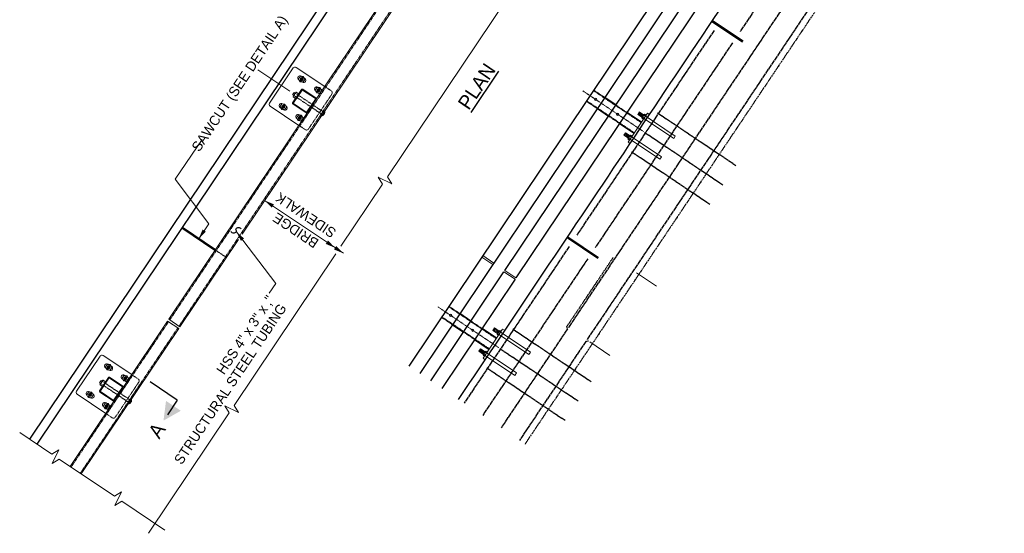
# Model space of a CAD drawing. Header units: inches. Extents: x 26089988 to 26091477, y 7484334 to 7485711.
# Tile 34 of 35: x 26091182 to 26091477, y 7485322 to 7485476. Entities that reach past the tile are written whole.
import ezdxf
from ezdxf.enums import TextEntityAlignment as Align

# ---------------------------------------------------------------- set-up
doc = ezdxf.new("R2010")
doc.units = ezdxf.units.IN
doc.header["$MEASUREMENT"] = 0
for name, pattern in [('bcenterline', [0.5, 0.375, -0.03125, 0.0625, -0.03125]), ('bconstruction', [0.46875, 0.25, -0.03125, 0.0625, -0.03125, 0.0625, -0.03125]), ('bhiddenpr', [0.1875, 0.125, -0.0625]), ('brebarpr', [1.5625, 1.5, -0.0625]), ('DGN Style 2', [0.017105, 0.010263, -0.006842]), ('DGN Style 3', [25.340844, 18.100603, -7.240241]), ('DGN Style 7', [0.034211, 0.015395, -0.006842, 0.005132, -0.006842])]:
    doc.linetypes.add(name, pattern=pattern)
for name, color, linetype in [('BR_P_Gen_Text', 7, 'Continuous'), ('BR_P_Rail_Centerline', 2, 'bcenterline'), ('BR_P_Rail_Hidden', 230, 'bhiddenpr'), ('BR_P_Rail_Object', 230, 'Continuous'), ('BR_P_Rail_Reinforcing', 30, 'brebarpr'), ('BR_P_Slab_Const_Joint', 5, 'bconstruction')]:
    doc.layers.add(name, color=color, linetype=linetype)
doc.styles.add('Slanted Normal (0.14) Font 31', font='font31.shx', dxfattribs={"height": 0.14})

msp = doc.modelspace()

# ---------------------------------------------------------------- hatches: boundary and pattern name
at = {"layer": 'BR_P_Rail_Object', "lineweight": 0}
h = msp.add_hatch(color=151, dxfattribs=at)
edge = h.paths.add_edge_path()
edge.add_arc((26091266.63, 7485457.81), 0.583, 56.1527, 416.1527)
h = msp.add_hatch(color=151, dxfattribs=at)
edge = h.paths.add_edge_path()
edge.add_arc((26091271.61, 7485454.47), 0.583, 56.1527, 416.1527)
h = msp.add_hatch(color=151, dxfattribs=at)
edge = h.paths.add_edge_path()
edge.add_arc((26091261.06, 7485449.5), 0.583, 56.1527, 416.1527)
h = msp.add_hatch(color=151, dxfattribs=at)
edge = h.paths.add_edge_path()
edge.add_arc((26091266.04, 7485446.16), 0.583, 56.1527, 416.1527)
h = msp.add_hatch(color=151, dxfattribs=at)
edge = h.paths.add_edge_path()
edge.add_arc((26091208.7, 7485371.43), 0.583, 56.1527, 416.1527)
h = msp.add_hatch(color=151, dxfattribs=at)
edge = h.paths.add_edge_path()
edge.add_arc((26091213.69, 7485368.09), 0.583, 56.1527, 416.1527)
h = msp.add_hatch(color=151, dxfattribs=at)
edge = h.paths.add_edge_path()
edge.add_arc((26091203.13, 7485363.13), 0.583, 56.1527, 416.1527)
h = msp.add_hatch(color=151, dxfattribs=at)
edge = h.paths.add_edge_path()
edge.add_arc((26091208.12, 7485359.79), 0.583, 56.1527, 416.1527)

# ---------------------------------------------------------------- linework, layer by layer
at = {"layer": 'BR_P_Gen_Text', "color": 97, "linetype": 'Continuous', "lineweight": 0}
for p, q in [((26091292.34, 7485428.52), (26091336.82, 7485494.85)), ((26091290.85, 7485426.3), (26091289.53, 7485428.4)), ((26091293.66, 7485426.41), (26091289.53, 7485428.4)), ((26091293.66, 7485426.41), (26091292.34, 7485428.52)), ((26091278.36, 7485407.68), (26091290.85, 7485426.3)), ((26091255.47, 7485421.42), (26091279.09, 7485405.58)), ((26091246.37, 7485359.97), (26091276.87, 7485405.46)), ((26091256.89, 7485393.63), (26091258.81, 7485396.5)), ((26091244.88, 7485357.75), (26091243.56, 7485359.86)), ((26091247.69, 7485357.87), (26091243.56, 7485359.86)), ((26091247.69, 7485357.87), (26091246.37, 7485359.97)), ((26091220.66, 7485321.63), (26091244.88, 7485357.75)), ((26091182.03, 7485351.82), (26091191.63, 7485345.38)), ((26091193.73, 7485346.7), (26091191.63, 7485345.38)), ((26091193.73, 7485346.7), (26091191.74, 7485342.57)), ((26091193.85, 7485343.9), (26091191.74, 7485342.57)), ((26091193.85, 7485343.9), (26091210.46, 7485332.76)), ((26091212.56, 7485334.08), (26091210.46, 7485332.76)), ((26091212.56, 7485334.08), (26091210.57, 7485329.95)), ((26091212.67, 7485331.27), (26091210.57, 7485329.95)), ((26091212.67, 7485331.27), (26091225.59, 7485322.61))]:
    msp.add_line(p, q, dxfattribs=at)
at = {"layer": 'BR_P_Gen_Text', "color": 97, "lineweight": 0}
for p, q in [((26091263.01, 7485454.21), (26091253.49, 7485460.6)), ((26091236.72, 7485439.74), (26091228.68, 7485427.76)), ((26091238.76, 7485414.46), (26091228.68, 7485427.76)), ((26091238.76, 7485414.46), (26091235.71, 7485409.91)), ((26091247.04, 7485412.04), (26091258.81, 7485396.5)), ((26091372.96, 7485395.75), (26091366.97, 7485399.77)), ((26091353.05, 7485379), (26091359.04, 7485374.98))]:
    msp.add_line(p, q, dxfattribs=at)
at = {"layer": 'BR_P_Gen_Text', "linetype": 'Continuous', "lineweight": 30, "ltscale": 0.083333}
for q in [(26091221.12, 7485367), (26091226.31, 7485357.15)]:
    msp.add_line((26091229.26, 7485361.54), q, dxfattribs=at)
at = {"layer": 'BR_P_Gen_Text', "color": 97, "flags": 128}
msp.add_lwpolyline([(26091245.37, 7485412.12, 0.2225), (26091245.97, 7485411.71, 0.175536), (26091246.87, 7485411.87, 0.46169), (26091246.99, 7485412.5, -0.448688), (26091247.09, 7485413.13, -0.186659), (26091247.87, 7485413.29, -0.211223), (26091248.47, 7485412.9)], format="xyb", dxfattribs=at)
at = {"layer": 'BR_P_Gen_Text', "color": 4, "linetype": 'Continuous', "lineweight": 0, "extrusion": (0, 0, -1)}
msp.add_solid([(-26091257.62, 7485419.26), (-26091255.47, 7485421.42), (-26091258.28, 7485420.25)], dxfattribs=at)
at = {"layer": 'BR_P_Gen_Text', "color": 4, "linetype": 'Continuous', "lineweight": 0}
for points in [[(26091237.87, 7485412.06), (26091235.71, 7485409.91), (26091236.88, 7485412.72)], [(26091249.31, 7485410.02), (26091247.03, 7485412.04), (26091248.36, 7485409.3)], [(26091274.47, 7485409.4), (26091276.61, 7485407.24), (26091273.8, 7485408.41)], [(26091276.95, 7485407.74), (26091279.09, 7485405.58), (26091276.28, 7485406.75)]]:
    msp.add_solid(points, dxfattribs=at)
at = {"layer": 'BR_P_Gen_Text'}
msp.add_solid([(26091230.35, 7485358.37), (26091225.16, 7485355.43), (26091225.92, 7485361.34)], dxfattribs=at)
at = {"layer": 'BR_P_Rail_Centerline', "linetype": 'DGN Style 7', "lineweight": 0}
for p, q in [((26091369.11, 7485442.08), (26091350.84, 7485454.33)), ((26091325.67, 7485377.3), (26091307.4, 7485389.55))]:
    msp.add_line(p, q, dxfattribs=at)
at = {"layer": 'BR_P_Rail_Hidden', "color": 1, "linetype": 'DGN Style 2', "lineweight": 0}
for p, q in [((26091335.29, 7485547.02), (26091227.05, 7485385.62)), ((26091338.05, 7485545.16), (26091229.81, 7485383.76)), ((26091266.68, 7485456.97), (26091265.84, 7485457.54)), ((26091267.42, 7485458.08), (26091266.58, 7485458.64)), ((26091271.66, 7485453.63), (26091270.82, 7485454.19)), ((26091272.4, 7485454.74), (26091271.56, 7485455.3)), ((26091275.49, 7485454.27), (26091273.56, 7485455.57)), ((26091368.4, 7485444.75), (26091354.07, 7485454.36)), ((26091357.49, 7485452.28), (26091354.17, 7485454.51)), ((26091275.68, 7485453.35), (26091268.62, 7485442.83)), ((26091355.26, 7485448.96), (26091351.94, 7485451.18)), ((26091366.37, 7485441.72), (26091352.04, 7485451.33)), ((26091261.11, 7485448.67), (26091260.27, 7485449.23)), ((26091261.85, 7485449.78), (26091261.01, 7485450.34)), ((26091364.14, 7485447.82), (26091360.81, 7485450.05)), ((26091266.09, 7485445.33), (26091265.25, 7485445.89)), ((26091266.83, 7485446.43), (26091265.99, 7485447)), ((26091361.91, 7485444.5), (26091358.59, 7485446.73)), ((26091267.7, 7485442.64), (26091265.76, 7485443.94)), ((26091226.68, 7485385.07), (26091197.45, 7485341.48)), ((26091229.44, 7485383.21), (26091200.21, 7485339.62)), ((26091209.49, 7485371.71), (26091208.65, 7485372.27)), ((26091208.75, 7485370.6), (26091207.91, 7485371.16)), ((26091214.48, 7485368.36), (26091213.64, 7485368.93)), ((26091217.57, 7485367.9), (26091215.63, 7485369.2)), ((26091217.75, 7485366.97), (26091210.7, 7485356.45)), ((26091213.73, 7485367.26), (26091212.89, 7485367.82)), ((26091203.18, 7485362.29), (26091202.34, 7485362.86)), ((26091203.92, 7485363.4), (26091203.08, 7485363.96)), ((26091208.91, 7485360.06), (26091208.07, 7485360.62)), ((26091208.16, 7485358.95), (26091207.32, 7485359.51)), ((26091209.77, 7485356.27), (26091207.83, 7485357.57))]:
    msp.add_line(p, q, dxfattribs=at)
at = {"layer": 'BR_P_Rail_Hidden', "color": 1, "linetype": 'DGN Style 2'}
for p, q in [((26091272.5, 7485447.35), (26091265, 7485452.38)), ((26091272.97, 7485448.04), (26091265.46, 7485453.07)), ((26091273.09, 7485448.21), (26091272.39, 7485447.17)), ((26091273.33, 7485448.05), (26091273.09, 7485448.21)), ((26091272.63, 7485447.01), (26091272.39, 7485447.17)), ((26091214.58, 7485360.97), (26091207.07, 7485366.01)), ((26091215.04, 7485361.66), (26091207.53, 7485366.7)), ((26091215.16, 7485361.84), (26091214.46, 7485360.8)), ((26091214.71, 7485360.64), (26091214.46, 7485360.8)), ((26091215.4, 7485361.67), (26091215.16, 7485361.84))]:
    msp.add_line(p, q, dxfattribs=at)
at = {"layer": 'BR_P_Rail_Hidden', "color": 1, "linetype": 'DGN Style 3', "lineweight": 13}
for p, q in [((26091368.77, 7485446.29), (26091378.16, 7485440)), ((26091369.26, 7485447.02), (26091378.64, 7485440.73)), ((26091364.6, 7485440.06), (26091373.98, 7485433.77)), ((26091365.08, 7485440.79), (26091374.47, 7485434.5)), ((26091378.64, 7485440.73), (26091378.16, 7485440)), ((26091374.47, 7485434.5), (26091373.98, 7485433.77)), ((26091325.33, 7485381.51), (26091334.71, 7485375.22)), ((26091325.82, 7485382.24), (26091335.2, 7485375.95)), ((26091321.15, 7485375.28), (26091330.53, 7485368.99)), ((26091321.64, 7485376.01), (26091331.02, 7485369.72)), ((26091335.2, 7485375.95), (26091334.71, 7485375.22)), ((26091331.02, 7485369.72), (26091330.53, 7485368.99))]:
    msp.add_line(p, q, dxfattribs=at)
at = {"layer": 'BR_P_Rail_Hidden', "color": 1, "lineweight": 13}
msp.add_line((26091244.02, 7485404.34), (26091240.69, 7485406.57), dxfattribs=at)
at = {"layer": 'BR_P_Rail_Hidden', "color": 1, "linetype": 'DGN Style 2', "lineweight": 13}
for p, q in [((26091324.96, 7485379.97), (26091310.63, 7485389.58)), ((26091314.05, 7485387.5), (26091310.73, 7485389.72)), ((26091311.82, 7485384.17), (26091308.5, 7485386.4)), ((26091322.92, 7485376.94), (26091308.6, 7485386.55)), ((26091320.69, 7485383.04), (26091317.37, 7485385.27)), ((26091318.46, 7485379.72), (26091315.14, 7485381.95))]:
    msp.add_line(p, q, dxfattribs=at)
at = {"layer": 'BR_P_Rail_Hidden', "color": 2, "linetype": 'Continuous', "lineweight": 13}
for p, q in [((26091229.72, 7485383.03), (26091226.4, 7485385.25)), ((26091230.09, 7485383.58), (26091226.77, 7485385.81))]:
    msp.add_line(p, q, dxfattribs=at)
at = {"layer": 'BR_P_Rail_Hidden', "color": 1, "linetype": 'DGN Style 2', "lineweight": 0}
for centre in [(26091275.12, 7485453.72), (26091217.2, 7485367.34)]:
    msp.add_arc(centre, 0.667, 326.1527, 56.1527, dxfattribs=at)
at = {"layer": 'BR_P_Rail_Hidden', "color": 1, "linetype": 'DGN Style 2', "lineweight": 0, "extrusion": (0, 0, -1)}
for centre in [(-26091268.07, 7485443.2), (-26091210.14, 7485356.82)]:
    msp.add_arc(centre, 0.667, 213.8473, 303.8473, dxfattribs=at)
at = {"layer": 'BR_P_Rail_Object', "color": 230, "lineweight": 30}
for p, q in [((26091368.87, 7485624.03), (26091184.99, 7485349.84)), ((26091371.09, 7485622.55), (26091187.2, 7485348.35))]:
    msp.add_line(p, q, dxfattribs=at)
at = {"layer": 'BR_P_Rail_Object', "color": 2, "lineweight": 13}
for p, q in [((26091338.33, 7485544.98), (26091248.7, 7485411.32)), ((26091326.25, 7485534.14), (26091270.99, 7485451.75)), ((26091268.32, 7485447.76), (26091226.77, 7485385.81)), ((26091247.65, 7485409.76), (26091230.09, 7485383.58)), ((26091226.4, 7485385.25), (26091213.07, 7485365.38)), ((26091229.72, 7485383.03), (26091200.49, 7485339.44)), ((26091210.39, 7485361.39), (26091197.17, 7485341.67))]:
    msp.add_line(p, q, dxfattribs=at)
at = {"layer": 'BR_P_Rail_Object'}
for p, q in [((26091402.07, 7485525.93), (26091298.69, 7485371.78)), ((26091405.39, 7485523.7), (26091302.01, 7485369.55)), ((26091327.53, 7485400.43), (26091408.72, 7485521.47)), ((26091412.04, 7485519.25), (26091330.86, 7485398.2)), ((26091305.33, 7485367.32), (26091327.26, 7485400.01)), ((26091330.58, 7485397.78), (26091308.66, 7485365.09))]:
    msp.add_line(p, q, dxfattribs=at)
at = {"layer": 'BR_P_Rail_Object', "lineweight": 53}
for p, q in [((26091389.73, 7485475.21), (26091398.86, 7485469.08)), ((26091240.69, 7485406.57), (26091230.73, 7485413.25)), ((26091346.36, 7485410.38), (26091355.49, 7485404.25))]:
    msp.add_line(p, q, dxfattribs=at)
at = {"layer": 'BR_P_Rail_Object', "color": 5, "lineweight": 13}
for p, q in [((26091264.05, 7485461.14), (26091256.99, 7485450.62)), ((26091273.56, 7485455.57), (26091264.97, 7485461.33)), ((26091265.76, 7485443.94), (26091257.18, 7485449.7)), ((26091370.31, 7485447.6), (26091364.46, 7485438.88)), ((26091370.93, 7485447.18), (26091370.31, 7485447.6)), ((26091365.08, 7485438.46), (26091364.46, 7485438.88)), ((26091326.86, 7485382.82), (26091321.01, 7485374.1)), ((26091327.49, 7485382.4), (26091326.86, 7485382.82)), ((26091206.12, 7485374.77), (26091199.07, 7485364.25)), ((26091215.63, 7485369.2), (26091207.05, 7485374.95)), ((26091321.64, 7485373.68), (26091321.01, 7485374.1)), ((26091207.83, 7485357.57), (26091199.25, 7485363.32))]:
    msp.add_line(p, q, dxfattribs=at)
at = {"layer": 'BR_P_Rail_Object', "color": 5, "lineweight": 0}
for p, q in [((26091265.84, 7485457.54), (26091265.7, 7485457.63)), ((26091266.58, 7485458.64), (26091266.45, 7485458.73)), ((26091267.55, 7485457.99), (26091267.42, 7485458.08)), ((26091266.56, 7485454.72), (26091263.89, 7485450.73)), ((26091266.7, 7485454.5), (26091264.14, 7485450.69)), ((26091266.81, 7485456.88), (26091266.68, 7485456.97)), ((26091270.7, 7485451.99), (26091266.89, 7485454.54)), ((26091270.92, 7485452.12), (26091266.93, 7485454.79)), ((26091270.82, 7485454.19), (26091270.69, 7485454.28)), ((26091271.56, 7485455.3), (26091271.43, 7485455.39)), ((26091272.54, 7485454.65), (26091272.4, 7485454.74)), ((26091270.74, 7485451.79), (26091268.19, 7485447.98)), ((26091270.99, 7485451.75), (26091268.32, 7485447.76)), ((26091271.79, 7485453.54), (26091271.66, 7485453.63)), ((26091260.27, 7485449.23), (26091260.13, 7485449.32)), ((26091261.01, 7485450.34), (26091260.88, 7485450.43)), ((26091261.24, 7485448.58), (26091261.11, 7485448.67)), ((26091261.98, 7485449.69), (26091261.85, 7485449.78)), ((26091267.95, 7485447.69), (26091263.96, 7485450.36)), ((26091267.99, 7485447.94), (26091264.18, 7485450.5)), ((26091265.25, 7485445.89), (26091265.12, 7485445.98)), ((26091265.99, 7485447), (26091265.86, 7485447.09)), ((26091266.22, 7485445.24), (26091266.09, 7485445.33)), ((26091266.97, 7485446.34), (26091266.83, 7485446.43)), ((26091208.65, 7485372.27), (26091208.52, 7485372.36)), ((26091209.63, 7485371.62), (26091209.49, 7485371.71)), ((26091207.91, 7485371.16), (26091207.78, 7485371.25)), ((26091208.88, 7485370.51), (26091208.75, 7485370.6)), ((26091212.99, 7485365.75), (26091209.01, 7485368.42)), ((26091213.64, 7485368.93), (26091213.5, 7485369.02)), ((26091208.64, 7485368.35), (26091205.96, 7485364.36)), ((26091208.77, 7485368.13), (26091206.22, 7485364.32)), ((26091212.78, 7485365.61), (26091208.97, 7485368.17)), ((26091212.89, 7485367.82), (26091212.76, 7485367.91)), ((26091213.87, 7485367.17), (26091213.73, 7485367.26)), ((26091214.61, 7485368.27), (26091214.48, 7485368.36)), ((26091202.34, 7485362.86), (26091202.21, 7485362.95)), ((26091203.08, 7485363.96), (26091202.95, 7485364.05)), ((26091204.06, 7485363.31), (26091203.92, 7485363.4)), ((26091210.02, 7485361.32), (26091206.04, 7485363.99)), ((26091210.06, 7485361.57), (26091206.26, 7485364.12)), ((26091212.82, 7485365.42), (26091210.26, 7485361.61)), ((26091213.07, 7485365.38), (26091210.39, 7485361.39)), ((26091203.31, 7485362.2), (26091203.18, 7485362.29)), ((26091207.32, 7485359.51), (26091207.19, 7485359.6)), ((26091208.07, 7485360.62), (26091207.93, 7485360.71)), ((26091209.04, 7485359.97), (26091208.91, 7485360.06)), ((26091208.3, 7485358.86), (26091208.16, 7485358.95))]:
    msp.add_line(p, q, dxfattribs=at)
at = {"layer": 'BR_P_Rail_Object', "color": 151, "lineweight": 13}
for p, q in [((26091264.35, 7485453.82), (26091263.89, 7485453.12)), ((26091264.23, 7485452.89), (26091263.89, 7485453.12)), ((26091264.19, 7485452.83), (26091264.04, 7485452.6)), ((26091264.76, 7485452.04), (26091264.06, 7485452.51)), ((26091264.19, 7485452.83), (26091264.27, 7485452.95)), ((26091264.66, 7485453.52), (26091264.27, 7485452.95)), ((26091264.29, 7485452.85), (26091265, 7485452.38)), ((26091264.7, 7485453.58), (26091264.35, 7485453.82)), ((26091264.66, 7485453.52), (26091264.74, 7485453.64)), ((26091264.89, 7485453.87), (26091264.74, 7485453.64)), ((26091264.76, 7485453.54), (26091265.46, 7485453.07)), ((26091265.69, 7485453.42), (26091264.99, 7485453.89)), ((26091367.85, 7485447.97), (26091367.36, 7485447.24)), ((26091367.36, 7485447.24), (26091368.77, 7485446.29)), ((26091368.03, 7485447.73), (26091367.65, 7485447.16)), ((26091367.85, 7485447.97), (26091369.26, 7485447.02)), ((26091368.21, 7485447.49), (26091367.94, 7485447.09)), ((26091368.5, 7485447.42), (26091368.12, 7485446.84)), ((26091368.68, 7485447.17), (26091368.41, 7485446.77)), ((26091368.97, 7485447.1), (26091368.59, 7485446.53)), ((26091369.42, 7485447.25), (26091368.62, 7485446.06)), ((26091368.62, 7485446.06), (26091369.07, 7485445.75)), ((26091368.82, 7485446.36), (26091369.27, 7485446.05)), ((26091369.22, 7485446.95), (26091369.67, 7485446.65)), ((26091369.42, 7485447.25), (26091369.87, 7485446.95)), ((26091363.67, 7485441.74), (26091363.18, 7485441.01)), ((26091363.18, 7485441.01), (26091364.6, 7485440.06)), ((26091363.85, 7485441.51), (26091363.47, 7485440.93)), ((26091363.67, 7485441.74), (26091365.08, 7485440.79)), ((26091364.03, 7485441.26), (26091363.76, 7485440.86)), ((26091364.33, 7485441.19), (26091363.94, 7485440.61)), ((26091364.5, 7485440.94), (26091364.24, 7485440.54)), ((26091364.8, 7485440.87), (26091364.41, 7485440.3)), ((26091365.24, 7485441.02), (26091364.44, 7485439.83)), ((26091364.44, 7485439.83), (26091364.89, 7485439.53)), ((26091364.64, 7485440.13), (26091365.09, 7485439.82)), ((26091365.04, 7485440.73), (26091365.49, 7485440.42)), ((26091365.24, 7485441.02), (26091365.69, 7485440.72)), ((26091324.4, 7485383.19), (26091323.91, 7485382.46)), ((26091324.4, 7485383.19), (26091325.82, 7485382.24)), ((26091323.91, 7485382.46), (26091325.33, 7485381.51)), ((26091324.59, 7485382.95), (26091324.2, 7485382.38)), ((26091324.76, 7485382.71), (26091324.5, 7485382.31)), ((26091325.06, 7485382.64), (26091324.67, 7485382.06)), ((26091325.24, 7485382.39), (26091324.97, 7485381.99)), ((26091325.53, 7485382.32), (26091325.14, 7485381.75)), ((26091325.97, 7485382.47), (26091325.17, 7485381.28)), ((26091325.17, 7485381.28), (26091325.63, 7485380.97)), ((26091325.37, 7485381.58), (26091325.83, 7485381.27)), ((26091325.77, 7485382.17), (26091326.23, 7485381.87)), ((26091325.97, 7485382.47), (26091326.43, 7485382.17)), ((26091320.22, 7485376.96), (26091319.74, 7485376.23)), ((26091319.74, 7485376.23), (26091321.15, 7485375.28)), ((26091320.41, 7485376.72), (26091320.02, 7485376.15)), ((26091320.22, 7485376.96), (26091321.64, 7485376.01)), ((26091320.59, 7485376.48), (26091320.32, 7485376.08)), ((26091320.88, 7485376.41), (26091320.5, 7485375.83)), ((26091321.06, 7485376.16), (26091320.79, 7485375.76)), ((26091321.35, 7485376.09), (26091320.97, 7485375.52)), ((26091321.8, 7485376.24), (26091321, 7485375.05)), ((26091321, 7485375.05), (26091321.45, 7485374.74)), ((26091321.2, 7485375.35), (26091321.65, 7485375.04)), ((26091321.6, 7485375.94), (26091322.05, 7485375.64)), ((26091321.8, 7485376.24), (26091322.25, 7485375.94)), ((26091206.43, 7485367.44), (26091205.96, 7485366.75)), ((26091206.31, 7485366.52), (26091205.96, 7485366.75)), ((26091206.27, 7485366.46), (26091206.12, 7485366.23)), ((26091206.84, 7485365.66), (26091206.14, 7485366.13)), ((26091206.27, 7485366.46), (26091206.35, 7485366.58)), ((26091206.73, 7485367.15), (26091206.35, 7485366.58)), ((26091206.37, 7485366.48), (26091207.07, 7485366.01)), ((26091206.77, 7485367.21), (26091206.43, 7485367.44)), ((26091206.73, 7485367.15), (26091206.81, 7485367.27)), ((26091206.96, 7485367.5), (26091206.81, 7485367.27)), ((26091206.83, 7485367.17), (26091207.53, 7485366.7)), ((26091207.77, 7485367.04), (26091207.06, 7485367.52))]:
    msp.add_line(p, q, dxfattribs=at)
at = {"layer": 'BR_P_Rail_Object', "color": 5, "linetype": 'Continuous', "lineweight": 30}
for p, q in [((26091360.81, 7485450.05), (26091357.49, 7485452.28)), ((26091355.26, 7485448.96), (26091358.59, 7485446.73)), ((26091368.5, 7485444.9), (26091364.14, 7485447.82)), ((26091361.91, 7485444.5), (26091366.27, 7485441.58)), ((26091317.37, 7485385.27), (26091314.05, 7485387.5)), ((26091311.82, 7485384.17), (26091315.14, 7485381.95)), ((26091325.05, 7485380.12), (26091320.69, 7485383.04)), ((26091318.46, 7485379.72), (26091322.82, 7485376.79))]:
    msp.add_line(p, q, dxfattribs=at)
at = {"layer": 'BR_P_Rail_Object', "color": 151, "linetype": 'Continuous', "lineweight": 13}
for p, q in [((26091273.38, 7485448.12), (26091273.52, 7485448.15)), ((26091273.39, 7485448.14), (26091273.52, 7485448.17)), ((26091273.49, 7485447.65), (26091273.39, 7485448.14)), ((26091273.4, 7485448.16), (26091273.51, 7485448.18)), ((26091273.5, 7485447.69), (26091273.41, 7485448.17)), ((26091273.42, 7485448.18), (26091273.51, 7485448.2)), ((26091273.51, 7485447.74), (26091273.42, 7485448.19)), ((26091273.43, 7485448.2), (26091273.51, 7485448.22)), ((26091273.52, 7485447.79), (26091273.43, 7485448.21)), ((26091273.45, 7485448.22), (26091273.5, 7485448.24)), ((26091273.52, 7485447.84), (26091273.45, 7485448.23)), ((26091273.53, 7485447.91), (26091273.46, 7485448.25)), ((26091273.46, 7485448.25), (26091273.5, 7485448.25)), ((26091273.47, 7485448.27), (26091273.5, 7485448.27)), ((26091273.53, 7485447.99), (26091273.48, 7485448.27)), ((26091273.52, 7485448.13), (26091273.49, 7485448.29)), ((26091273.49, 7485448.29), (26091273.49, 7485448.29)), ((26091272.48, 7485446.78), (26091272.74, 7485446.84)), ((26091272.49, 7485446.77), (26091272.48, 7485446.79)), ((26091272.49, 7485446.8), (26091272.82, 7485446.87)), ((26091272.5, 7485446.77), (26091272.5, 7485446.81)), ((26091272.51, 7485446.83), (26091272.89, 7485446.9)), ((26091272.52, 7485446.78), (26091272.51, 7485446.83)), ((26091272.52, 7485446.85), (26091272.93, 7485446.93)), ((26091272.54, 7485446.78), (26091272.52, 7485446.85)), ((26091272.54, 7485446.87), (26091272.98, 7485446.95)), ((26091272.56, 7485446.78), (26091272.54, 7485446.87)), ((26091272.55, 7485446.89), (26091273.02, 7485446.98)), ((26091272.57, 7485446.79), (26091272.55, 7485446.89)), ((26091272.56, 7485446.91), (26091273.05, 7485447)), ((26091272.59, 7485446.79), (26091272.57, 7485446.91)), ((26091272.58, 7485446.93), (26091273.08, 7485447.03)), ((26091272.61, 7485446.79), (26091272.58, 7485446.93)), ((26091272.59, 7485446.95), (26091273.11, 7485447.05)), ((26091272.62, 7485446.8), (26091272.59, 7485446.95)), ((26091272.61, 7485446.97), (26091273.14, 7485447.08)), ((26091272.64, 7485446.8), (26091272.61, 7485446.98)), ((26091272.62, 7485446.99), (26091273.16, 7485447.1)), ((26091272.66, 7485446.81), (26091272.62, 7485447)), ((26091272.63, 7485447.01), (26091273.18, 7485447.12)), ((26091272.68, 7485446.81), (26091272.64, 7485447.02)), ((26091272.65, 7485447.03), (26091273.2, 7485447.14)), ((26091272.69, 7485446.82), (26091272.65, 7485447.04)), ((26091272.66, 7485447.05), (26091273.22, 7485447.17)), ((26091272.71, 7485446.82), (26091272.66, 7485447.06)), ((26091272.68, 7485447.08), (26091273.24, 7485447.19)), ((26091272.73, 7485446.83), (26091272.68, 7485447.08)), ((26091272.69, 7485447.1), (26091273.26, 7485447.21)), ((26091272.74, 7485446.84), (26091272.69, 7485447.1)), ((26091272.7, 7485447.12), (26091273.28, 7485447.23)), ((26091272.76, 7485446.84), (26091272.71, 7485447.12)), ((26091272.72, 7485447.14), (26091273.29, 7485447.25)), ((26091272.78, 7485446.85), (26091272.72, 7485447.14)), ((26091272.73, 7485447.16), (26091273.31, 7485447.27)), ((26091272.79, 7485446.86), (26091272.73, 7485447.16)), ((26091272.75, 7485447.18), (26091273.32, 7485447.29)), ((26091272.81, 7485446.86), (26091272.75, 7485447.18)), ((26091272.76, 7485447.2), (26091273.34, 7485447.32)), ((26091272.83, 7485446.87), (26091272.76, 7485447.2)), ((26091272.77, 7485447.22), (26091273.35, 7485447.34)), ((26091272.84, 7485446.88), (26091272.78, 7485447.23)), ((26091272.79, 7485447.24), (26091273.36, 7485447.36)), ((26091272.86, 7485446.89), (26091272.79, 7485447.25)), ((26091272.8, 7485447.26), (26091273.37, 7485447.38)), ((26091272.88, 7485446.9), (26091272.8, 7485447.27)), ((26091272.82, 7485447.28), (26091273.39, 7485447.4)), ((26091272.89, 7485446.9), (26091272.82, 7485447.29)), ((26091272.83, 7485447.31), (26091273.4, 7485447.42)), ((26091272.91, 7485446.91), (26091272.83, 7485447.31)), ((26091272.84, 7485447.33), (26091273.41, 7485447.44)), ((26091272.93, 7485446.92), (26091272.85, 7485447.33)), ((26091272.86, 7485447.35), (26091273.42, 7485447.46)), ((26091272.94, 7485446.93), (26091272.86, 7485447.35)), ((26091272.87, 7485447.37), (26091273.43, 7485447.48)), ((26091272.96, 7485446.94), (26091272.87, 7485447.37)), ((26091272.89, 7485447.39), (26091273.43, 7485447.5)), ((26091272.97, 7485446.95), (26091272.89, 7485447.39)), ((26091272.9, 7485447.41), (26091273.44, 7485447.52)), ((26091272.99, 7485446.96), (26091272.9, 7485447.41)), ((26091272.91, 7485447.43), (26091273.45, 7485447.54)), ((26091273.01, 7485446.97), (26091272.92, 7485447.43)), ((26091272.93, 7485447.45), (26091273.46, 7485447.56)), ((26091273.02, 7485446.98), (26091272.93, 7485447.46)), ((26091272.94, 7485447.47), (26091273.46, 7485447.58)), ((26091273.04, 7485447), (26091272.94, 7485447.48)), ((26091272.96, 7485447.49), (26091273.47, 7485447.6)), ((26091273.05, 7485447.01), (26091272.96, 7485447.5)), ((26091272.97, 7485447.51), (26091273.48, 7485447.61)), ((26091273.07, 7485447.02), (26091272.97, 7485447.52)), ((26091272.98, 7485447.54), (26091273.48, 7485447.63)), ((26091273.09, 7485447.03), (26091272.99, 7485447.54)), ((26091273, 7485447.56), (26091273.49, 7485447.65)), ((26091273.1, 7485447.05), (26091273, 7485447.56)), ((26091273.01, 7485447.58), (26091273.49, 7485447.67)), ((26091273.12, 7485447.06), (26091273.01, 7485447.58)), ((26091273.03, 7485447.6), (26091273.5, 7485447.69)), ((26091273.13, 7485447.07), (26091273.03, 7485447.6)), ((26091273.04, 7485447.62), (26091273.5, 7485447.71)), ((26091273.15, 7485447.09), (26091273.04, 7485447.62)), ((26091273.05, 7485447.64), (26091273.51, 7485447.73)), ((26091273.16, 7485447.1), (26091273.06, 7485447.64)), ((26091273.07, 7485447.66), (26091273.51, 7485447.75)), ((26091273.18, 7485447.12), (26091273.07, 7485447.66)), ((26091273.08, 7485447.68), (26091273.51, 7485447.77)), ((26091273.19, 7485447.13), (26091273.08, 7485447.69)), ((26091273.1, 7485447.7), (26091273.52, 7485447.79)), ((26091273.21, 7485447.15), (26091273.1, 7485447.71)), ((26091273.11, 7485447.72), (26091273.52, 7485447.8)), ((26091273.22, 7485447.16), (26091273.11, 7485447.73)), ((26091273.12, 7485447.74), (26091273.52, 7485447.82)), ((26091273.24, 7485447.18), (26091273.13, 7485447.75)), ((26091273.14, 7485447.76), (26091273.52, 7485447.84)), ((26091273.25, 7485447.2), (26091273.14, 7485447.77)), ((26091273.15, 7485447.79), (26091273.53, 7485447.86)), ((26091273.27, 7485447.22), (26091273.15, 7485447.79)), ((26091273.17, 7485447.81), (26091273.53, 7485447.88)), ((26091273.28, 7485447.24), (26091273.17, 7485447.81)), ((26091273.18, 7485447.83), (26091273.53, 7485447.9)), ((26091273.3, 7485447.25), (26091273.18, 7485447.83)), ((26091273.19, 7485447.85), (26091273.53, 7485447.91)), ((26091273.31, 7485447.27), (26091273.2, 7485447.85)), ((26091273.21, 7485447.87), (26091273.53, 7485447.93)), ((26091273.32, 7485447.29), (26091273.21, 7485447.87)), ((26091273.22, 7485447.89), (26091273.53, 7485447.95)), ((26091273.34, 7485447.32), (26091273.22, 7485447.89)), ((26091273.24, 7485447.91), (26091273.53, 7485447.97)), ((26091273.35, 7485447.34), (26091273.24, 7485447.91)), ((26091273.25, 7485447.93), (26091273.53, 7485447.99)), ((26091273.37, 7485447.36), (26091273.25, 7485447.94)), ((26091273.26, 7485447.95), (26091273.53, 7485448.01)), ((26091273.38, 7485447.38), (26091273.27, 7485447.96)), ((26091273.28, 7485447.97), (26091273.53, 7485448.02)), ((26091273.39, 7485447.41), (26091273.28, 7485447.98)), ((26091273.29, 7485447.99), (26091273.53, 7485448.04)), ((26091273.41, 7485447.43), (26091273.29, 7485448)), ((26091273.31, 7485448.02), (26091273.53, 7485448.06)), ((26091273.42, 7485447.46), (26091273.31, 7485448.02)), ((26091273.32, 7485448.04), (26091273.53, 7485448.08)), ((26091273.43, 7485447.49), (26091273.32, 7485448.04)), ((26091273.33, 7485448.06), (26091273.53, 7485448.1)), ((26091273.44, 7485447.52), (26091273.34, 7485448.06)), ((26091273.35, 7485448.08), (26091273.52, 7485448.11)), ((26091273.45, 7485447.55), (26091273.35, 7485448.08)), ((26091273.36, 7485448.1), (26091273.52, 7485448.13)), ((26091273.47, 7485447.58), (26091273.36, 7485448.1)), ((26091273.48, 7485447.62), (26091273.38, 7485448.12)), ((26091214.55, 7485360.41), (26091214.82, 7485360.46)), ((26091214.56, 7485360.4), (26091214.56, 7485360.41)), ((26091214.57, 7485360.43), (26091214.9, 7485360.5)), ((26091214.58, 7485360.4), (26091214.57, 7485360.43)), ((26091214.58, 7485360.45), (26091214.96, 7485360.53)), ((26091214.59, 7485360.4), (26091214.58, 7485360.45)), ((26091214.6, 7485360.47), (26091215.01, 7485360.55)), ((26091214.61, 7485360.4), (26091214.6, 7485360.48)), ((26091214.61, 7485360.49), (26091215.05, 7485360.58)), ((26091214.63, 7485360.41), (26091214.61, 7485360.5)), ((26091214.62, 7485360.51), (26091215.09, 7485360.61)), ((26091214.65, 7485360.41), (26091214.63, 7485360.52)), ((26091214.64, 7485360.53), (26091215.12, 7485360.63)), ((26091214.66, 7485360.41), (26091214.64, 7485360.54)), ((26091214.65, 7485360.56), (26091215.15, 7485360.65)), ((26091214.68, 7485360.42), (26091214.65, 7485360.56)), ((26091214.67, 7485360.58), (26091215.18, 7485360.68)), ((26091214.7, 7485360.42), (26091214.67, 7485360.58)), ((26091214.68, 7485360.6), (26091215.21, 7485360.7)), ((26091214.72, 7485360.43), (26091214.68, 7485360.6)), ((26091214.69, 7485360.62), (26091215.23, 7485360.72)), ((26091214.73, 7485360.43), (26091214.7, 7485360.62)), ((26091214.71, 7485360.64), (26091215.26, 7485360.75)), ((26091214.75, 7485360.44), (26091214.71, 7485360.64)), ((26091214.72, 7485360.66), (26091215.28, 7485360.77)), ((26091214.77, 7485360.44), (26091214.72, 7485360.66)), ((26091214.74, 7485360.68), (26091215.3, 7485360.79)), ((26091214.78, 7485360.45), (26091214.74, 7485360.68)), ((26091214.75, 7485360.7), (26091215.32, 7485360.81)), ((26091214.8, 7485360.46), (26091214.75, 7485360.7)), ((26091214.76, 7485360.72), (26091215.33, 7485360.83)), ((26091214.82, 7485360.46), (26091214.77, 7485360.73)), ((26091214.78, 7485360.74), (26091215.35, 7485360.86)), ((26091214.83, 7485360.47), (26091214.78, 7485360.75)), ((26091214.79, 7485360.76), (26091215.37, 7485360.88)), ((26091214.85, 7485360.47), (26091214.79, 7485360.77)), ((26091214.81, 7485360.78), (26091215.38, 7485360.9)), ((26091214.87, 7485360.48), (26091214.81, 7485360.79)), ((26091214.82, 7485360.81), (26091215.4, 7485360.92)), ((26091214.89, 7485360.49), (26091214.82, 7485360.81)), ((26091214.83, 7485360.83), (26091215.41, 7485360.94)), ((26091214.9, 7485360.5), (26091214.84, 7485360.83)), ((26091214.85, 7485360.85), (26091215.42, 7485360.96)), ((26091214.92, 7485360.5), (26091214.85, 7485360.85)), ((26091214.86, 7485360.87), (26091215.44, 7485360.98)), ((26091214.93, 7485360.51), (26091214.86, 7485360.87)), ((26091214.88, 7485360.89), (26091215.45, 7485361)), ((26091214.95, 7485360.52), (26091214.88, 7485360.89)), ((26091214.89, 7485360.91), (26091215.46, 7485361.02)), ((26091214.97, 7485360.53), (26091214.89, 7485360.91)), ((26091214.9, 7485360.93), (26091215.47, 7485361.04)), ((26091214.98, 7485360.54), (26091214.91, 7485360.93)), ((26091214.92, 7485360.95), (26091215.48, 7485361.06)), ((26091215, 7485360.55), (26091214.92, 7485360.96)), ((26091214.93, 7485360.97), (26091215.49, 7485361.08)), ((26091215.02, 7485360.56), (26091214.93, 7485360.98)), ((26091214.95, 7485360.99), (26091215.5, 7485361.1)), ((26091215.03, 7485360.57), (26091214.95, 7485361)), ((26091214.96, 7485361.01), (26091215.51, 7485361.12)), ((26091215.05, 7485360.58), (26091214.96, 7485361.02)), ((26091214.97, 7485361.04), (26091215.52, 7485361.14)), ((26091215.06, 7485360.59), (26091214.98, 7485361.04)), ((26091214.99, 7485361.06), (26091215.52, 7485361.16)), ((26091215.08, 7485360.6), (26091214.99, 7485361.06)), ((26091215, 7485361.08), (26091215.53, 7485361.18)), ((26091215.1, 7485360.61), (26091215, 7485361.08)), ((26091215.02, 7485361.1), (26091215.54, 7485361.2)), ((26091215.11, 7485360.62), (26091215.02, 7485361.1)), ((26091215.03, 7485361.12), (26091215.54, 7485361.22)), ((26091215.13, 7485360.63), (26091215.03, 7485361.12)), ((26091215.04, 7485361.14), (26091215.55, 7485361.24)), ((26091215.14, 7485360.65), (26091215.05, 7485361.14)), ((26091215.06, 7485361.16), (26091215.56, 7485361.26)), ((26091215.16, 7485360.66), (26091215.06, 7485361.16)), ((26091215.07, 7485361.18), (26091215.56, 7485361.28)), ((26091215.18, 7485360.67), (26091215.07, 7485361.19)), ((26091215.09, 7485361.2), (26091215.57, 7485361.3)), ((26091215.19, 7485360.68), (26091215.09, 7485361.21)), ((26091215.1, 7485361.22), (26091215.57, 7485361.32)), ((26091215.21, 7485360.7), (26091215.1, 7485361.23)), ((26091215.11, 7485361.24), (26091215.58, 7485361.34)), ((26091215.22, 7485360.71), (26091215.12, 7485361.25)), ((26091215.13, 7485361.26), (26091215.58, 7485361.35)), ((26091215.24, 7485360.73), (26091215.13, 7485361.27)), ((26091215.14, 7485361.29), (26091215.58, 7485361.37)), ((26091215.25, 7485360.74), (26091215.14, 7485361.29)), ((26091215.16, 7485361.31), (26091215.59, 7485361.39)), ((26091215.27, 7485360.76), (26091215.16, 7485361.31)), ((26091215.17, 7485361.33), (26091215.59, 7485361.41)), ((26091215.28, 7485360.77), (26091215.17, 7485361.33)), ((26091215.18, 7485361.35), (26091215.59, 7485361.43)), ((26091215.3, 7485360.79), (26091215.19, 7485361.35)), ((26091215.2, 7485361.37), (26091215.6, 7485361.45)), ((26091215.31, 7485360.81), (26091215.2, 7485361.37)), ((26091215.21, 7485361.39), (26091215.6, 7485361.47)), ((26091215.33, 7485360.82), (26091215.21, 7485361.39)), ((26091215.23, 7485361.41), (26091215.6, 7485361.48)), ((26091215.34, 7485360.84), (26091215.23, 7485361.41)), ((26091215.24, 7485361.43), (26091215.6, 7485361.5)), ((26091215.36, 7485360.86), (26091215.24, 7485361.44)), ((26091215.25, 7485361.45), (26091215.6, 7485361.52)), ((26091215.37, 7485360.88), (26091215.26, 7485361.46)), ((26091215.27, 7485361.47), (26091215.6, 7485361.54)), ((26091215.38, 7485360.9), (26091215.27, 7485361.48)), ((26091215.28, 7485361.49), (26091215.6, 7485361.56)), ((26091215.4, 7485360.92), (26091215.28, 7485361.5)), ((26091215.3, 7485361.52), (26091215.61, 7485361.58)), ((26091215.41, 7485360.94), (26091215.3, 7485361.52)), ((26091215.31, 7485361.54), (26091215.61, 7485361.59)), ((26091215.43, 7485360.96), (26091215.31, 7485361.54)), ((26091215.32, 7485361.56), (26091215.61, 7485361.61)), ((26091215.44, 7485360.99), (26091215.33, 7485361.56)), ((26091215.34, 7485361.58), (26091215.61, 7485361.63)), ((26091215.45, 7485361.01), (26091215.34, 7485361.58)), ((26091215.35, 7485361.6), (26091215.6, 7485361.65)), ((26091215.47, 7485361.03), (26091215.35, 7485361.6)), ((26091215.37, 7485361.62), (26091215.6, 7485361.67)), ((26091215.48, 7485361.06), (26091215.37, 7485361.62)), ((26091215.38, 7485361.64), (26091215.6, 7485361.68)), ((26091215.49, 7485361.09), (26091215.38, 7485361.64)), ((26091215.39, 7485361.66), (26091215.6, 7485361.7)), ((26091215.5, 7485361.11), (26091215.4, 7485361.67)), ((26091215.41, 7485361.68), (26091215.6, 7485361.72)), ((26091215.52, 7485361.14), (26091215.41, 7485361.69)), ((26091215.42, 7485361.7), (26091215.6, 7485361.74)), ((26091215.53, 7485361.18), (26091215.42, 7485361.71)), ((26091215.44, 7485361.72), (26091215.6, 7485361.76)), ((26091215.54, 7485361.21), (26091215.44, 7485361.73)), ((26091215.45, 7485361.75), (26091215.59, 7485361.77)), ((26091215.55, 7485361.24), (26091215.45, 7485361.75)), ((26091215.46, 7485361.77), (26091215.59, 7485361.79)), ((26091215.56, 7485361.28), (26091215.47, 7485361.77)), ((26091215.48, 7485361.79), (26091215.59, 7485361.81)), ((26091215.57, 7485361.32), (26091215.48, 7485361.79)), ((26091215.49, 7485361.81), (26091215.58, 7485361.83)), ((26091215.58, 7485361.36), (26091215.49, 7485361.81)), ((26091215.51, 7485361.83), (26091215.58, 7485361.84)), ((26091215.59, 7485361.41), (26091215.51, 7485361.83)), ((26091215.52, 7485361.85), (26091215.58, 7485361.86)), ((26091215.6, 7485361.47), (26091215.52, 7485361.85)), ((26091215.53, 7485361.87), (26091215.57, 7485361.88)), ((26091215.6, 7485361.53), (26091215.54, 7485361.87)), ((26091215.61, 7485361.61), (26091215.55, 7485361.9)), ((26091215.55, 7485361.89), (26091215.57, 7485361.9)), ((26091215.56, 7485361.91), (26091215.56, 7485361.91)), ((26091215.6, 7485361.76), (26091215.57, 7485361.91))]:
    msp.add_line(p, q, dxfattribs=at)
at = {"layer": 'BR_P_Rail_Object', "lineweight": 13}
for p, q in [((26091320.61, 7485404.47), (26091323.93, 7485402.24)), ((26091320.89, 7485404.88), (26091324.21, 7485402.65)), ((26091327.26, 7485400.01), (26091330.58, 7485397.78)), ((26091327.53, 7485400.43), (26091330.86, 7485398.2))]:
    msp.add_line(p, q, dxfattribs=at)
at = {"layer": 'BR_P_Rail_Object', "color": 151, "linetype": 'Continuous', "lineweight": 0}
for p, q in [((26091207.16, 7485359.85), (26091207.69, 7485360.65)), ((26091207.58, 7485358.99), (26091207.16, 7485359.85)), ((26091207.69, 7485360.65), (26091208.65, 7485360.58)), ((26091209.07, 7485359.72), (26091208.54, 7485358.93)), ((26091208.65, 7485360.58), (26091209.07, 7485359.72)), ((26091208.54, 7485358.93), (26091207.58, 7485358.99))]:
    msp.add_line(p, q, dxfattribs=at)
at = {"layer": 'BR_P_Rail_Object', "color": 151, "linetype": 'Continuous', "lineweight": 0, "flags": 128}
for points in [[(26091267.05, 7485456.95), (26091266.09, 7485457.01), (26091265.67, 7485457.87), (26091266.21, 7485458.67), (26091267.16, 7485458.6), (26091267.58, 7485457.74), (26091267.05, 7485456.95)], [(26091272.03, 7485453.61), (26091271.08, 7485453.67), (26091270.66, 7485454.53), (26091271.19, 7485455.33), (26091272.15, 7485455.26), (26091272.57, 7485454.4), (26091272.03, 7485453.61)], [(26091261.48, 7485448.64), (26091260.52, 7485448.71), (26091260.1, 7485449.57), (26091260.64, 7485450.36), (26091261.59, 7485450.3), (26091262.01, 7485449.44), (26091261.48, 7485448.64)], [(26091266.46, 7485445.3), (26091265.51, 7485445.37), (26091265.09, 7485446.23), (26091265.62, 7485447.02), (26091266.58, 7485446.96), (26091267, 7485446.1), (26091266.46, 7485445.3)], [(26091209.12, 7485370.57), (26091208.17, 7485370.64), (26091207.75, 7485371.5), (26091208.28, 7485372.29), (26091209.24, 7485372.23), (26091209.66, 7485371.37), (26091209.12, 7485370.57)], [(26091214.11, 7485367.23), (26091213.15, 7485367.3), (26091212.73, 7485368.16), (26091213.26, 7485368.95), (26091214.22, 7485368.89), (26091214.64, 7485368.03), (26091214.11, 7485367.23)], [(26091203.55, 7485362.27), (26091202.6, 7485362.33), (26091202.18, 7485363.19), (26091202.71, 7485363.99), (26091203.67, 7485363.92), (26091204.09, 7485363.06), (26091203.55, 7485362.27)]]:
    msp.add_lwpolyline(points, close=True, dxfattribs=at)
at = {"layer": 'BR_P_Rail_Object', "color": 151, "linetype": 'Continuous', "lineweight": 13, "flags": 128}
for points in [[(26091266.04, 7485446.16), (26091266.04, 7485446.16)], [(26091208.12, 7485359.79), (26091208.12, 7485359.79)]]:
    msp.add_lwpolyline(points, dxfattribs=at)
at = {"layer": 'BR_P_Rail_Object', "lineweight": 13}
for centre in [(26091354.72, 7485451.73), (26091361.36, 7485447.27), (26091311.27, 7485386.95), (26091317.92, 7485382.49)]:
    msp.add_circle(centre, 0.344, dxfattribs=at)
at = {"layer": 'BR_P_Rail_Object', "color": 5, "lineweight": 13}
for centre, start, end in [((26091264.6, 7485460.77), 56.1527, 146.1527), ((26091257.55, 7485450.25), 146.1527, 236.1527), ((26091206.68, 7485374.4), 56.1527, 146.1527), ((26091199.62, 7485363.88), 146.1527, 236.1527)]:
    msp.add_arc(centre, 0.667, start, end, dxfattribs=at)
at = {"layer": 'BR_P_Rail_Object', "color": 5, "lineweight": 0, "extrusion": (0, 0, -1)}
for centre, radius, start, end in [((-26091266.07, 7485458.18), 0.667, 303.8473, 33.8473), ((-26091267.18, 7485457.44), 0.667, 213.8473, 303.8473), ((-26091267.18, 7485457.44), 0.667, 123.8473, 213.8473), ((-26091266.79, 7485454.57), 0.267, 33.8473, 123.8473), ((-26091266.82, 7485454.42), 0.142, 33.8473, 123.8473), ((-26091271.06, 7485454.84), 0.667, 303.8473, 33.8473), ((-26091272.17, 7485454.1), 0.667, 123.8473, 213.8473), ((-26091270.62, 7485451.87), 0.142, 123.8473, 213.8473), ((-26091272.17, 7485454.1), 0.667, 213.8473, 303.8473), ((-26091260.5, 7485449.87), 0.667, 303.8473, 33.8473), ((-26091261.61, 7485449.13), 0.667, 213.8473, 303.8473), ((-26091261.61, 7485449.13), 0.667, 123.8473, 213.8473), ((-26091264.26, 7485450.62), 0.142, 303.8473, 33.8473), ((-26091265.49, 7485446.53), 0.667, 303.8473, 33.8473), ((-26091266.6, 7485445.79), 0.667, 213.8473, 303.8473), ((-26091266.6, 7485445.79), 0.667, 123.8473, 213.8473), ((-26091208.15, 7485371.81), 0.667, 303.8473, 33.8473), ((-26091209.26, 7485371.06), 0.667, 123.8473, 213.8473), ((-26091208.86, 7485368.2), 0.267, 33.8473, 123.8473), ((-26091209.26, 7485371.06), 0.667, 213.8473, 303.8473), ((-26091213.13, 7485368.46), 0.667, 303.8473, 33.8473), ((-26091208.89, 7485368.05), 0.142, 33.8473, 123.8473), ((-26091212.7, 7485365.49), 0.142, 123.8473, 213.8473), ((-26091214.24, 7485367.72), 0.667, 213.8473, 303.8473), ((-26091214.24, 7485367.72), 0.667, 123.8473, 213.8473), ((-26091202.58, 7485363.5), 0.667, 303.8473, 33.8473), ((-26091203.69, 7485362.76), 0.667, 123.8473, 213.8473), ((-26091206.34, 7485364.24), 0.142, 303.8473, 33.8473), ((-26091203.69, 7485362.76), 0.667, 213.8473, 303.8473), ((-26091207.56, 7485360.16), 0.667, 303.8473, 33.8473), ((-26091208.67, 7485359.42), 0.667, 123.8473, 213.8473), ((-26091208.67, 7485359.42), 0.667, 213.8473, 303.8473)]:
    msp.add_arc(centre, radius, start, end, dxfattribs=at)
at = {"layer": 'BR_P_Rail_Object', "color": 5, "lineweight": 0}
for centre, radius, start, end in [((26091266.07, 7485458.18), 0.667, 56.1527, 146.1527), ((26091271.06, 7485454.84), 0.667, 56.1527, 146.1527), ((26091270.77, 7485451.9), 0.267, 326.1527, 56.1527), ((26091260.5, 7485449.87), 0.667, 56.1527, 146.1527), ((26091264.11, 7485450.59), 0.267, 146.1527, 236.1527), ((26091265.49, 7485446.53), 0.667, 56.1527, 146.1527), ((26091268.1, 7485447.91), 0.267, 236.1527, 326.1527), ((26091268.07, 7485448.06), 0.142, 236.1527, 326.1527), ((26091208.15, 7485371.81), 0.667, 56.1527, 146.1527), ((26091213.13, 7485368.46), 0.667, 56.1527, 146.1527), ((26091212.85, 7485365.52), 0.267, 326.1527, 56.1527), ((26091202.58, 7485363.5), 0.667, 56.1527, 146.1527), ((26091206.19, 7485364.21), 0.267, 146.1527, 236.1527), ((26091207.56, 7485360.16), 0.667, 56.1527, 146.1527), ((26091210.17, 7485361.54), 0.267, 236.1527, 326.1527), ((26091210.14, 7485361.69), 0.142, 236.1527, 326.1527)]:
    msp.add_arc(centre, radius, start, end, dxfattribs=at)
at = {"layer": 'BR_P_Rail_Object', "color": 151, "lineweight": 13, "extrusion": (0, 0, -1)}
for centre, start, end in [((-26091264.1, 7485452.57), 303.8473, 33.8473), ((-26091264.25, 7485452.79), 33.8473, 123.8473), ((-26091264.72, 7485453.49), 33.8473, 123.8473), ((-26091264.95, 7485453.83), 33.8473, 123.8473), ((-26091206.17, 7485366.19), 303.8473, 33.8473), ((-26091206.33, 7485366.42), 33.8473, 123.8473), ((-26091206.79, 7485367.11), 33.8473, 123.8473), ((-26091207.02, 7485367.46), 33.8473, 123.8473)]:
    msp.add_arc(centre, 0.0711, start, end, dxfattribs=at)
at = {"layer": 'BR_P_Rail_Object', "color": 151, "lineweight": 13}
for centre in [(26091264.33, 7485452.91), (26091264.8, 7485453.6), (26091206.41, 7485366.54), (26091206.87, 7485367.23)]:
    msp.add_arc(centre, 0.0711, 146.1527, 236.1527, dxfattribs=at)
at = {"layer": 'BR_P_Rail_Object', "color": 151, "linetype": 'Continuous', "lineweight": 13}
for centre in [(26091272.31, 7485447.97), (26091214.39, 7485361.6)]:
    msp.add_arc(centre, 1.22, 277.2648, 15.0406, dxfattribs=at)
at = {"layer": 'BR_P_Rail_Object'}
msp.add_rational_spline([(26091313.64, 7485361.75), (26091365.89, 7485439.66), (26091418.13, 7485517.57), (26091413.98, 7485520.35), (26091409.83, 7485523.14), (26091406.51, 7485525.36), (26091403.18, 7485527.59), (26091426.78, 7485562.78), (26091429.92, 7485567.46), (26091436.6, 7485577.42), (26091446.57, 7485570.74), (26091461.93, 7485560.44), (26091477.3, 7485550.13)], [1, 1, 1, 1, 1, 1, 1, 1, 1, 0.707106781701, 1, 1, 1], degree=2, knots=[0, 0, 0, 1, 1, 2, 2, 3, 3, 4, 4, 5.570796, 5.570796, 6.570796, 6.570796, 6.570796], dxfattribs=at)
at = {"layer": 'BR_P_Rail_Reinforcing'}
for p, q in [((26091457.82, 7485561.19), (26091398.04, 7485472.04)), ((26091463.36, 7485557.47), (26091346.58, 7485383.34)), ((26091468.9, 7485553.76), (26091352.12, 7485379.63)), ((26091390.28, 7485472.43), (26091349.06, 7485410.98)), ((26091395.81, 7485468.72), (26091354.6, 7485407.26)), ((26091373.34, 7485447.67), (26091396.82, 7485431.92)), ((26091369.45, 7485441.85), (26091392.92, 7485426.11)), ((26091365.55, 7485436.04), (26091389.02, 7485420.3)), ((26091346.83, 7485407.65), (26091315.34, 7485360.7)), ((26091352.37, 7485403.94), (26091320.88, 7485356.99)), ((26091346.28, 7485382.9), (26091326.42, 7485353.27)), ((26091329.9, 7485382.89), (26091353.38, 7485367.14)), ((26091351.82, 7485379.18), (26091331.91, 7485349.5)), ((26091326, 7485377.07), (26091349.48, 7485361.33)), ((26091322.1, 7485371.26), (26091345.58, 7485355.51))]:
    msp.add_line(p, q, dxfattribs=at)
at = {"layer": 'BR_P_Rail_Reinforcing', "ltscale": 0.041667}
msp.add_line((26091346.14, 7485383.64), (26091360.06, 7485404.4), dxfattribs=at)
at = {"layer": 'BR_P_Rail_Reinforcing', "ltscale": 0.083333}
for p, q in [((26091346.28, 7485382.9), (26091346.14, 7485383.64)), ((26091351.82, 7485379.18), (26091352.56, 7485379.33))]:
    msp.add_line(p, q, dxfattribs=at)
at = {"layer": 'BR_P_Slab_Const_Joint'}
msp.add_line((26091471.49, 7485554.03), (26091333.57, 7485348.38), dxfattribs=at)

# ---------------------------------------------------------------- texts
at = {"layer": 'BR_P_Gen_Text', "linetype": 'Continuous', "style": 'Slanted Normal (0.14) Font 31'}
msp.add_text('SAWCUT (SEE DETAIL A)', height=2.9867, rotation=56.1527, dxfattribs=at).set_placement((26091247.97, 7485456.52), align=Align.MIDDLE_CENTER)
at = {"layer": 'BR_P_Gen_Text', "lineweight": 30, "style": 'Slanted Normal (0.14) Font 31'}
msp.add_text('%%uPLAN%%U', height=4.267, rotation=56.1527, dxfattribs=at).set_placement((26091320.85, 7485454.43), align=Align.CENTER)
at = {"layer": 'BR_P_Gen_Text', "style": 'Slanted Normal (0.14) Font 31'}
msp.add_text('A', height=4.27, rotation=56.1527, dxfattribs=at).set_placement((26091223.15, 7485352.47), align=Align.MIDDLE_CENTER)
at = {"layer": 'BR_P_Gen_Text', "linetype": 'Continuous', "style": 'Slanted Normal (0.14) Font 31'}
for s, insert, char_height, attachment_point, rotation, line_spacing_factor in [('SIDEWALK', (26091268.68, 7485418.27), 2.987, 8, 146.1527, 0.6), ('BRIDGE', (26091263.95, 7485411.22), 2.987, 2, 146.1527, 0.6), ('HSS 4" x 3" x ‚"\\PSTRUCTURAL STEEL TUBING', (26091262.28, 7485389.15), 2.9867, 9, 56.1527, 0.9)]:
    msp.add_mtext(s, dxfattribs=dict(at, insert=insert, char_height=char_height, attachment_point=attachment_point, rotation=rotation, line_spacing_factor=line_spacing_factor))

doc.saveas('drawing.dxf')
